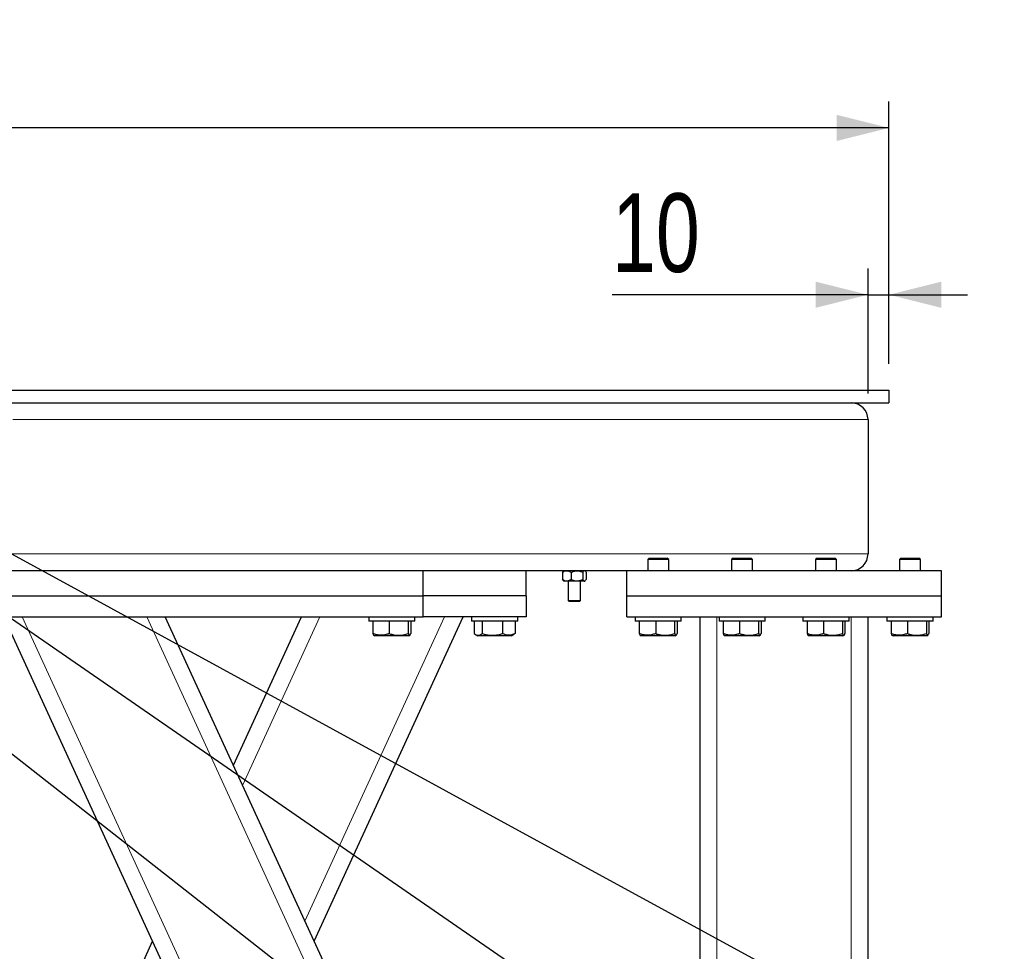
# Model space of a CAD drawing. Header units: millimetres. Extents: x 5 to 589, y 5 to 415.
# Tile 7 of 42: x 145 to 183, y 216 to 252. Entities that reach past the tile are written whole.
import ezdxf

# ---------------------------------------------------------------- set-up
doc = ezdxf.new("R2010")
doc.units = ezdxf.units.MM
doc.layers.add('COTES', color=1, linetype='Continuous')
doc.layers.add('NOTES', color=6, linetype='Continuous')
doc.layers.add('TRAIT-FORT', color=4, linetype='Continuous', lineweight=25)
doc.styles.add('SLDTEXTSTYLE0', font='TXT', dxfattribs={"width": 0.75})
doc.dimstyles.new('SLDDIMSTYLE0', dxfattribs={"dimtxt": 3, "dimasz": 2, "dimexe": 0, "dimexo": 0.0625, "dimgap": 0.75, "dimtad": 1, "dimdec": 0, "dimlfac": 12.5, "dimrnd": 1e-09, "dimzin": 12, "dimdsep": 46, "dimtxsty": 'SLDTEXTSTYLE0', "dimsah": 1, "dimcen": 0.09, "dimadec": 0, "dimazin": 3, "dimtfac": 1, "dimtdec": 0, "dimtofl": 0, "dimtmove": 0, "dimatfit": 3, "dimfxl": 1, "dimfrac": 2, "dimtolj": 1, "dimtzin": 12, "dimarcsym": 0})
doc.dimstyles.new('SLDDIMSTYLE1', dxfattribs={"dimtxt": 3, "dimasz": 2, "dimexe": 0, "dimexo": 0.0625, "dimgap": 0.75, "dimtad": 1, "dimdec": 0, "dimlfac": 12.5, "dimrnd": 1e-09, "dimzin": 12, "dimdsep": 46, "dimtxsty": 'SLDTEXTSTYLE0', "dimsah": 1, "dimcen": 0.09, "dimadec": 0, "dimazin": 3, "dimtfac": 1, "dimtdec": 0, "dimtmove": 0, "dimatfit": 0, "dimfxl": 1, "dimfrac": 2, "dimtolj": 1, "dimtzin": 12, "dimarcsym": 0})
doc.dimstyles.new('SLDDIMSTYLE2', dxfattribs={"dimtxt": 0.18, "dimasz": 1, "dimexe": 0, "dimexo": 0.0625, "dimgap": 0, "dimtad": 0, "dimtih": 1, "dimtoh": 1, "dimdec": 0, "dimrnd": 1e-09, "dimzin": 0, "dimdsep": 46, "dimtxsty": 'Standard', "dimblk1": 'DOT', "dimblk2": 'DOT', "dimsah": 1, "dimcen": 0.09, "dimadec": 0, "dimazin": 0, "dimtfac": 1, "dimtdec": 0, "dimtofl": 0, "dimtmove": 0, "dimatfit": 3, "dimldrblk": 'DOT', "dimfxl": 1, "dimfrac": 2, "dimtolj": 1, "dimtzin": 0, "dimarcsym": 0})
doc.dimstyles.new('SLDDIMSTYLE3', dxfattribs={"dimtxt": 0.18, "dimasz": 2, "dimexe": 0, "dimexo": 0.0625, "dimgap": 0, "dimtad": 0, "dimtih": 1, "dimtoh": 1, "dimdec": 0, "dimrnd": 1e-09, "dimzin": 0, "dimdsep": 46, "dimtxsty": 'Standard', "dimsah": 1, "dimcen": 0.09, "dimadec": 0, "dimazin": 0, "dimtfac": 2, "dimtdec": 0, "dimtofl": 0, "dimtmove": 0, "dimatfit": 3, "dimfxl": 1, "dimfrac": 2, "dimtolj": 1, "dimtzin": 0, "dimarcsym": 0})

# ---------------------------------------------------------------- blocks, each defined once
blk = doc.blocks.new('_D')
at = {"layer": 'COTES', "color": 1, "transparency": 16777216}
for p, q in [((45.705, 238.575), (45.705, 248.575)), ((178.505, 238.575), (178.505, 248.575)), ((178.505, 247.575), (45.705, 247.575))]:
    blk.add_line(p, q, dxfattribs=at)
for points in [[(45.705, 247.575), (47.705, 247.075), (47.705, 248.075)], [(178.505, 247.575), (176.505, 248.075), (176.505, 247.075)]]:
    blk.add_solid(points, dxfattribs=at)
at = {"layer": 'COTES', "color": 1, "transparency": 16777216, "char_height": 3, "attachment_point": 1, "style": 'SLDTEXTSTYLE0'}
for s, insert in [('Tole', (113.246, 251.442)), ('1660', (103.255, 251.442))]:
    blk.add_mtext(s, dxfattribs=dict(at, insert=insert))
blk = doc.blocks.new('_D_2')
at = {"layer": 'COTES', "color": 1, "transparency": 16777216}
for p, q in [((177.705, 237.455), (177.705, 242.214)), ((178.505, 238.575), (178.505, 242.214)), ((177.705, 241.214), (167.944, 241.214)), ((177.705, 241.214), (178.505, 241.214)), ((178.505, 241.214), (181.505, 241.214))]:
    blk.add_line(p, q, dxfattribs=at)
for points in [[(177.705, 241.214), (175.705, 241.714), (175.705, 240.714)], [(178.505, 241.214), (180.505, 240.714), (180.505, 241.714)]]:
    blk.add_solid(points, dxfattribs=at)
at = {"layer": 'COTES', "color": 1, "transparency": 16777216, "insert": (167.944, 245.081), "char_height": 3, "attachment_point": 1, "style": 'SLDTEXTSTYLE0'}
blk.add_mtext('10', dxfattribs=at)
blk = doc.blocks.new('_D_3')
at = {"layer": 'COTES', "color": 1, "transparency": 16777216}
for p, q in [((63.905, 237.575), (32.348, 237.575)), ((33.348, 157.575), (33.348, 237.575)), ((167.505, 157.575), (32.348, 157.575))]:
    blk.add_line(p, q, dxfattribs=at)
for points in [[(33.348, 237.575), (32.848, 235.575), (33.848, 235.575)], [(33.348, 157.575), (33.848, 159.575), (32.848, 159.575)]]:
    blk.add_solid(points, dxfattribs=at)
at = {"layer": 'COTES', "color": 1, "transparency": 16777216, "insert": (29.48, 193.141), "char_height": 3, "attachment_point": 1, "rotation": 90, "style": 'SLDTEXTSTYLE0'}
blk.add_mtext('1000', dxfattribs=at)
blk = doc.blocks.new('_Dot')
at = {"color": 0, "linetype": 'ByBlock', "lineweight": -2}
blk.add_line((-0.5, 0), (-1, 0), dxfattribs=at)
at = {"color": 0, "linetype": 'ByBlock', "const_width": 0.5}
blk.add_lwpolyline([(-0.25, 0, 1), (0.25, 0, 1)], format="xyb", close=True, dxfattribs=at)

msp = doc.modelspace()

# ---------------------------------------------------------------- linework, layer by layer
at = {"color": 8, "linetype": 'Continuous', "lineweight": 18}
for p, q in [((177.705, 236.455), (145.09, 236.455)), ((177.705, 231.335), (135.612, 231.335)), ((169.545, 176.468), (145.449, 228.935)), ((169.545, 186.819), (150.203, 228.935)), ((153.857, 222.512), (156.806, 228.935)), ((156.234, 217.336), (161.56, 228.935)), ((171.945, 165.735), (171.945, 228.935)), ((177.065, 165.735), (177.065, 228.935))]:
    msp.add_line(p, q, dxfattribs=at)
at = {"layer": 'TRAIT-FORT', "color": 4, "linetype": 'Continuous', "lineweight": 25}
for p, q in [((144.682, 237.575), (178.505, 237.575)), ((178.505, 237.575), (178.505, 237.095)), ((144.884, 237.095), (178.505, 237.095)), ((177.705, 236.455), (177.705, 231.335)), ((169.361, 231.175), (169.305, 231.119)), ((169.305, 231.119), (169.305, 230.695)), ((170.105, 231.119), (169.305, 231.119)), ((169.361, 231.175), (170.046, 231.175)), ((170.046, 231.175), (170.049, 231.175)), ((170.105, 231.119), (170.049, 231.175)), ((170.105, 230.695), (170.105, 231.119)), ((172.561, 231.175), (172.505, 231.119)), ((172.505, 231.119), (172.505, 230.695)), ((173.305, 231.119), (172.505, 231.119)), ((172.561, 231.175), (173.246, 231.175)), ((173.246, 231.175), (173.249, 231.175)), ((173.305, 231.119), (173.249, 231.175)), ((173.305, 230.695), (173.305, 231.119)), ((175.761, 231.175), (175.705, 231.119)), ((175.705, 231.119), (175.705, 230.695)), ((176.505, 231.119), (175.705, 231.119)), ((175.761, 231.175), (176.446, 231.175)), ((176.446, 231.175), (176.449, 231.175)), ((176.505, 231.119), (176.449, 231.175)), ((176.505, 230.695), (176.505, 231.119)), ((178.961, 231.175), (178.905, 231.119)), ((178.905, 231.119), (178.905, 230.695)), ((179.705, 231.119), (178.905, 231.119)), ((178.961, 231.175), (179.646, 231.175)), ((179.646, 231.175), (179.649, 231.175)), ((179.705, 231.119), (179.649, 231.175)), ((179.705, 230.695), (179.705, 231.119)), ((160.745, 230.695), (142.345, 230.695)), ((168.505, 230.695), (160.745, 230.695)), ((160.745, 229.735), (160.745, 230.695)), ((164.665, 229.735), (164.665, 230.695)), ((166.057, 230.633), (166.057, 230.356)), ((166.105, 230.695), (166.088, 230.678)), ((166.379, 230.633), (166.379, 230.356)), ((166.827, 230.633), (166.827, 230.356)), ((166.921, 230.678), (166.905, 230.695)), ((166.952, 230.633), (166.952, 230.356)), ((168.505, 229.735), (168.505, 230.695)), ((180.505, 230.695), (168.505, 230.695)), ((177.145, 230.695), (177.145, 230.7)), ((180.505, 229.735), (180.505, 230.695)), ((166.088, 230.311), (166.105, 230.295)), ((166.218, 230.295), (166.105, 230.295)), ((166.603, 230.295), (166.218, 230.295)), ((166.265, 230.295), (166.265, 229.563)), ((166.889, 230.295), (166.603, 230.295)), ((166.745, 229.563), (166.745, 230.295)), ((166.905, 230.295), (166.889, 230.295)), ((166.905, 230.295), (166.921, 230.311)), ((142.345, 229.735), (160.745, 229.735)), ((164.665, 229.735), (160.745, 229.735)), ((160.745, 228.935), (160.745, 229.735)), ((164.665, 229.735), (164.665, 228.935)), ((166.265, 229.563), (166.305, 229.523)), ((166.265, 229.563), (166.745, 229.563)), ((166.705, 229.523), (166.305, 229.523)), ((166.705, 229.523), (166.745, 229.563)), ((168.505, 228.935), (168.505, 229.735)), ((168.505, 229.735), (180.505, 229.735)), ((180.505, 228.935), (180.505, 229.735)), ((142.345, 228.935), (160.745, 228.935)), ((169.187, 175.714), (144.745, 228.935)), ((169.545, 188.353), (150.907, 228.935)), ((153.505, 223.278), (156.102, 228.935)), ((156.586, 216.569), (162.265, 228.935)), ((158.665, 228.935), (158.665, 228.775)), ((160.425, 228.775), (158.665, 228.775)), ((158.821, 228.775), (158.821, 228.295)), ((159.448, 228.775), (159.448, 228.295)), ((160.171, 228.775), (160.171, 228.295)), ((160.268, 228.775), (160.268, 228.295)), ((160.425, 228.775), (160.425, 228.935)), ((164.665, 228.935), (160.745, 228.935)), ((162.585, 228.935), (162.585, 228.775)), ((163.802, 228.775), (162.585, 228.775)), ((162.685, 228.775), (162.685, 228.295)), ((162.991, 228.775), (162.991, 228.295)), ((163.77, 228.775), (163.77, 228.295)), ((164.345, 228.775), (163.802, 228.775)), ((164.244, 228.775), (164.244, 228.295)), ((164.345, 228.775), (164.345, 228.935)), ((168.505, 228.935), (180.505, 228.935)), ((168.825, 228.935), (168.825, 228.775)), ((170.585, 228.775), (168.825, 228.775)), ((168.982, 228.775), (168.982, 228.295)), ((169.609, 228.775), (169.609, 228.295)), ((170.332, 228.775), (170.332, 228.295)), ((170.427, 228.775), (170.427, 228.295)), ((170.585, 228.775), (170.585, 228.935)), ((171.305, 192.135), (171.305, 228.935)), ((172.025, 228.935), (172.025, 228.775)), ((173.785, 228.775), (172.025, 228.775)), ((172.182, 228.775), (172.182, 228.295)), ((172.809, 228.775), (172.809, 228.295)), ((173.532, 228.775), (173.532, 228.295)), ((173.627, 228.775), (173.627, 228.295)), ((173.785, 228.775), (173.785, 228.935)), ((175.225, 228.935), (175.225, 228.775)), ((176.985, 228.775), (175.225, 228.775)), ((175.382, 228.775), (175.382, 228.295)), ((176.009, 228.775), (176.009, 228.295)), ((176.732, 228.775), (176.732, 228.295)), ((176.827, 228.775), (176.827, 228.295)), ((176.985, 228.775), (176.985, 228.935)), ((177.705, 165.735), (177.705, 228.935)), ((178.425, 228.935), (178.425, 228.775)), ((180.185, 228.775), (178.425, 228.775)), ((178.582, 228.775), (178.582, 228.295)), ((179.209, 228.775), (179.209, 228.295)), ((179.932, 228.775), (179.932, 228.295)), ((180.027, 228.775), (180.027, 228.295)), ((180.185, 228.775), (180.185, 228.935)), ((164.244, 228.295), (164.203, 228.271)), ((158.859, 228.237), (158.899, 228.215)), ((160.191, 228.215), (158.899, 228.215)), ((160.191, 228.215), (160.23, 228.237)), ((162.725, 228.269), (162.819, 228.215)), ((163.385, 228.215), (162.819, 228.215)), ((164.111, 228.215), (163.385, 228.215)), ((164.111, 228.215), (164.204, 228.269)), ((169.019, 228.237), (169.059, 228.215)), ((170.351, 228.215), (169.059, 228.215)), ((170.351, 228.215), (170.39, 228.237)), ((172.219, 228.237), (172.259, 228.215)), ((173.551, 228.215), (172.259, 228.215)), ((173.551, 228.215), (173.59, 228.237)), ((175.419, 228.237), (175.459, 228.215)), ((176.751, 228.215), (175.459, 228.215)), ((176.751, 228.215), (176.79, 228.237)), ((178.619, 228.237), (178.659, 228.215)), ((179.951, 228.215), (178.659, 228.215)), ((179.951, 228.215), (179.99, 228.237)), ((138.905, 191.488), (150.423, 216.569))]:
    msp.add_line(p, q, dxfattribs=at)
for centre, start, end in [((177.065, 236.455), 0, 90), ((177.065, 231.335), 270, 0)]:
    msp.add_arc(centre, 0.64, start, end, dxfattribs=at)
for points, knots in [([(166.057, 230.633), (166.079, 230.647), (166.124, 230.676), (166.179, 230.693), (166.211, 230.694), (166.218, 230.695)], [0, 0, 0, 0, 0.432382, 0.879547, 1, 1, 1, 1]), ([(166.057, 230.633), (166.065, 230.649), (166.076, 230.668), (166.087, 230.675), (166.089, 230.677)], [0, 0, 0, 0, 0.825386, 1, 1, 1, 1]), ([(166.218, 230.695), (166.246, 230.691), (166.302, 230.684), (166.354, 230.65), (166.379, 230.633)], [0, 0, 0, 0, 0.503995, 1, 1, 1, 1]), ([(166.379, 230.633), (166.396, 230.641), (166.463, 230.674), (166.54, 230.694), (166.599, 230.694), (166.603, 230.695)], [0, 0, 0, 0, 0.241768, 0.953284, 1, 1, 1, 1]), ([(166.603, 230.695), (166.652, 230.689), (166.73, 230.68), (166.801, 230.646), (166.827, 230.633)], [0, 0, 0, 0, 0.629007, 1, 1, 1, 1]), ([(166.889, 230.695), (166.878, 230.691), (166.857, 230.684), (166.837, 230.65), (166.827, 230.633)], [0, 0, 0, 0, 0.503995, 1, 1, 1, 1]), ([(166.952, 230.633), (166.944, 230.647), (166.926, 230.676), (166.905, 230.693), (166.892, 230.694), (166.889, 230.695)], [0, 0, 0, 0, 0.432382, 0.879547, 1, 1, 1, 1]), ([(166.218, 230.295), (166.19, 230.298), (166.133, 230.305), (166.082, 230.339), (166.057, 230.356)], [0, 0, 0, 0, 0.503995, 1, 1, 1, 1]), ([(166.089, 230.311), (166.088, 230.311), (166.077, 230.317), (166.067, 230.337), (166.057, 230.356)], [0, 0, 0, 0, 0.055965, 1, 1, 1, 1]), ([(166.379, 230.356), (166.357, 230.342), (166.312, 230.313), (166.256, 230.296), (166.225, 230.295), (166.218, 230.295)], [0, 0, 0, 0, 0.432382, 0.8795474, 1, 1, 1, 1]), ([(166.603, 230.295), (166.599, 230.295), (166.54, 230.295), (166.463, 230.315), (166.396, 230.348), (166.379, 230.356)], [0, 0, 0, 0, 0.046716, 0.758232, 1, 1, 1, 1]), ([(166.827, 230.356), (166.801, 230.344), (166.73, 230.309), (166.652, 230.3), (166.603, 230.295)], [0, 0, 0, 0, 0.370993, 1, 1, 1, 1]), ([(166.827, 230.356), (166.835, 230.342), (166.853, 230.313), (166.874, 230.296), (166.887, 230.295), (166.889, 230.295)], [0, 0, 0, 0, 0.432382, 0.8795474, 1, 1, 1, 1]), ([(166.889, 230.295), (166.901, 230.298), (166.922, 230.305), (166.942, 230.339), (166.952, 230.356)], [0, 0, 0, 0, 0.503995, 1, 1, 1, 1]), ([(158.821, 228.295), (158.834, 228.266), (158.846, 228.237), (158.859, 228.238), (158.859, 228.238)], [0, 0, 0, 0, 0.977492, 1, 1, 1, 1]), ([(159.448, 228.295), (159.393, 228.277), (159.283, 228.242), (159.12, 228.229), (158.965, 228.248), (158.869, 228.279), (158.821, 228.295)], [0, 0, 0, 0, 0.2646049, 0.5349477, 0.7653431, 1, 1, 1, 1]), ([(159.448, 228.295), (159.51, 228.277), (159.637, 228.242), (159.825, 228.229), (160.005, 228.248), (160.115, 228.279), (160.171, 228.295)], [0, 0, 0, 0, 0.264605, 0.534948, 0.765343, 1, 1, 1, 1]), ([(160.171, 228.295), (160.183, 228.271), (160.204, 228.23), (160.233, 228.234), (160.253, 228.262), (160.265, 228.288), (160.268, 228.295)], [0, 0, 0, 0, 0.385549, 0.637642, 0.896546, 1, 1, 1, 1]), ([(162.685, 228.295), (162.712, 228.277), (162.766, 228.242), (162.845, 228.229), (162.921, 228.248), (162.967, 228.279), (162.991, 228.295)], [0, 0, 0, 0, 0.264605, 0.534948, 0.765343, 1, 1, 1, 1]), ([(162.991, 228.295), (163.09, 228.271), (163.254, 228.23), (163.492, 228.234), (163.652, 228.262), (163.744, 228.288), (163.77, 228.295)], [0, 0, 0, 0, 0.3855495, 0.6376419, 0.8965462, 1, 1, 1, 1]), ([(164.244, 228.295), (164.203, 228.277), (164.12, 228.242), (163.996, 228.229), (163.879, 228.248), (163.807, 228.279), (163.77, 228.295)], [0, 0, 0, 0, 0.264605, 0.534948, 0.765343, 1, 1, 1, 1]), ([(168.982, 228.295), (168.994, 228.266), (169.006, 228.237), (169.019, 228.238), (169.02, 228.238)], [0, 0, 0, 0, 0.973586, 1, 1, 1, 1]), ([(169.609, 228.295), (169.555, 228.277), (169.445, 228.242), (169.281, 228.229), (169.126, 228.248), (169.03, 228.279), (168.982, 228.295)], [0, 0, 0, 0, 0.264605, 0.534948, 0.765343, 1, 1, 1, 1]), ([(169.609, 228.295), (169.672, 228.277), (169.799, 228.242), (169.986, 228.229), (170.166, 228.248), (170.276, 228.279), (170.332, 228.295)], [0, 0, 0, 0, 0.264605, 0.534948, 0.765343, 1, 1, 1, 1]), ([(170.332, 228.295), (170.344, 228.271), (170.364, 228.23), (170.393, 228.234), (170.413, 228.262), (170.424, 228.288), (170.427, 228.295)], [0, 0, 0, 0, 0.385549, 0.637642, 0.896546, 1, 1, 1, 1]), ([(172.182, 228.295), (172.194, 228.266), (172.206, 228.237), (172.219, 228.238), (172.22, 228.238)], [0, 0, 0, 0, 0.973586, 1, 1, 1, 1]), ([(172.809, 228.295), (172.755, 228.277), (172.645, 228.242), (172.481, 228.229), (172.326, 228.248), (172.23, 228.279), (172.182, 228.295)], [0, 0, 0, 0, 0.264605, 0.534948, 0.765343, 1, 1, 1, 1]), ([(172.809, 228.295), (172.872, 228.277), (172.999, 228.242), (173.186, 228.229), (173.366, 228.248), (173.476, 228.279), (173.532, 228.295)], [0, 0, 0, 0, 0.264605, 0.534948, 0.765343, 1, 1, 1, 1]), ([(173.532, 228.295), (173.544, 228.271), (173.564, 228.23), (173.593, 228.234), (173.613, 228.262), (173.624, 228.288), (173.627, 228.295)], [0, 0, 0, 0, 0.385549, 0.637642, 0.896546, 1, 1, 1, 1]), ([(175.382, 228.295), (175.394, 228.266), (175.406, 228.237), (175.419, 228.238), (175.42, 228.238)], [0, 0, 0, 0, 0.973586, 1, 1, 1, 1]), ([(176.009, 228.295), (175.955, 228.277), (175.845, 228.242), (175.681, 228.229), (175.526, 228.248), (175.43, 228.279), (175.382, 228.295)], [0, 0, 0, 0, 0.264605, 0.534948, 0.765343, 1, 1, 1, 1]), ([(176.009, 228.295), (176.072, 228.277), (176.199, 228.242), (176.386, 228.229), (176.566, 228.248), (176.676, 228.279), (176.732, 228.295)], [0, 0, 0, 0, 0.264605, 0.534948, 0.765343, 1, 1, 1, 1]), ([(176.732, 228.295), (176.744, 228.271), (176.764, 228.23), (176.793, 228.234), (176.813, 228.262), (176.824, 228.288), (176.827, 228.295)], [0, 0, 0, 0, 0.385549, 0.637642, 0.896546, 1, 1, 1, 1]), ([(178.582, 228.295), (178.594, 228.266), (178.606, 228.237), (178.619, 228.238), (178.62, 228.238)], [0, 0, 0, 0, 0.973586, 1, 1, 1, 1]), ([(179.209, 228.295), (179.155, 228.277), (179.045, 228.242), (178.881, 228.229), (178.726, 228.248), (178.63, 228.279), (178.582, 228.295)], [0, 0, 0, 0, 0.264605, 0.534948, 0.765343, 1, 1, 1, 1]), ([(179.209, 228.295), (179.272, 228.277), (179.399, 228.242), (179.586, 228.229), (179.766, 228.248), (179.876, 228.279), (179.932, 228.295)], [0, 0, 0, 0, 0.264605, 0.534948, 0.765343, 1, 1, 1, 1]), ([(179.932, 228.295), (179.944, 228.271), (179.964, 228.23), (179.993, 228.234), (180.013, 228.262), (180.024, 228.288), (180.027, 228.295)], [0, 0, 0, 0, 0.385549, 0.637642, 0.896546, 1, 1, 1, 1])]:
    msp.add_open_spline(points, degree=3, knots=knots, dxfattribs=at)

# ---------------------------------------------------------------- dimensions: what is measured, and where the dimension line sits
at = {"layer": 'COTES', "color": 1}
dim = msp.add_linear_dim(base=(45.705, 247.575), p1=(178.505, 237.575), p2=(45.705, 237.575), angle=0, text='<> Tole', dimstyle='SLDDIMSTYLE0', dxfattribs=at)
dim.commit()
dim.dimension.update_dxf_attribs({"geometry": '_D', "text_midpoint": (112.105, 247.575), "dimtype": 160})
dim = msp.add_linear_dim(base=(178.505, 241.214), p1=(177.705, 236.455), p2=(178.505, 237.575), dimstyle='SLDDIMSTYLE1', dxfattribs=at)
dim.commit()
dim.dimension.update_dxf_attribs({"geometry": '_D_2', "text_midpoint": (170.161, 241.214), "dimtype": 160})
dim = msp.add_linear_dim(base=(33.348, 237.575), p1=(168.505, 157.575), p2=(64.905, 237.575), angle=90, dimstyle='SLDDIMSTYLE0', dxfattribs=at)
dim.commit()
dim.dimension.update_dxf_attribs({"geometry": '_D_3', "text_midpoint": (33.348, 197.575), "dimtype": 160})

# ---------------------------------------------------------------- leaders
at = {"layer": 'NOTES', "color": 211}
for points, dimstyle in [([(132.038, 233.899), (184.403, 192.901)], 'SLDDIMSTYLE2'), ([(139.532, 234.333), (184.403, 209.882)], 'SLDDIMSTYLE3'), ([(139.105, 232.97), (184.403, 201.706)], 'SLDDIMSTYLE3')]:
    msp.add_leader(points, dimstyle=dimstyle, dxfattribs=at)

doc.saveas('drawing.dxf')
